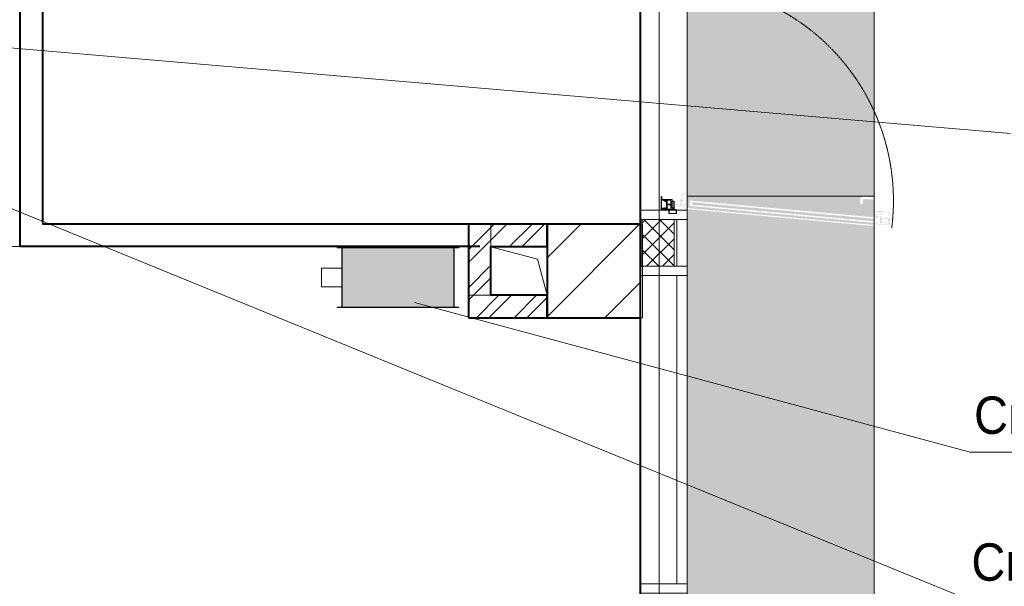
# Model space of a CAD drawing. Header units: millimetres. Extents: x 105028 to 874735, y -568483 to 191941.
# Tile 50 of 135: x 224952 to 230221, y 173222 to 176254. Entities that reach past the tile are written whole.
import ezdxf

# ---------------------------------------------------------------- set-up
doc = ezdxf.new("R2010")
doc.units = ezdxf.units.MM
for name, pattern in [('-D1-02х01', [3, 2, -1]), ('ADSK_Штриховая_ш3 п1_5', [4.5, 3, -1.5]), ('Штрих_3_1_5_', [4.5, 3, -1.5])]:
    doc.linetypes.add(name, pattern=pattern)
doc.layers.add('_Разделитель помещений_', color=4, linetype='ADSK_Штриховая_ш3 п1_5', lineweight=40, true_color=0x00ffff)
for name, color, linetype, lineweight in [('Арматура воздуховодов', 7, 'Continuous', 18), ('Импосты витража', 7, 'Continuous', 18), ('Марки арматуры воздуховодов', 7, 'Continuous', 20), ('Несущие колонны', 7, 'Continuous', 18), ('Панели витража', 252, 'Continuous', 5), ('Перекрытия', 7, 'Continuous', 18), ('Стены', 7, 'Continuous', 18), ('Стены разрез', 7, 'Continuous', 40), ('Стены штриховка', 7, 'Continuous', 40), ('Штриховка поверхностей', 7, 'Continuous', 18)]:
    doc.layers.add(name, color=color, linetype=linetype, lineweight=lineweight)
doc.styles.add('Arial', font='arial.ttf', dxfattribs={"width": 0.9, "height": 700})
pattern_1 = [(45, (0, 0), (-101.0278814, 101.0278814), []), (45, (67.35, 0), (-101.0278814, 101.0278814), [])]

# ---------------------------------------------------------------- blocks, each defined once
blk = doc.blocks.new('135_SLK_K2_AR_rvt-1-К2_L01_-1_000__Задание СС')
at = {"layer": 'Стены разрез', "lineweight": 9}
h = blk.add_hatch(dxfattribs=at)
h.set_pattern_fill('FP_1', color=256, style=0, pattern_type=2)
h.set_pattern_definition(pattern_1)
h.paths.add_polyline_path([(-12369514.2, 10004980.7), (-12369514.2, 10005360.7), (-12369634.2, 10005360.7), (-12369634.2, 10004980.7), (-12369565.7, 10004980.7)])
h = blk.add_hatch(dxfattribs=at)
h.set_pattern_fill('FP_1', color=256, style=0, pattern_type=2)
h.set_pattern_definition(pattern_1)
h.paths.add_polyline_path([(-12369514.2, 10005240.7), (-12369214.2, 10005240.7), (-12369214.2, 10005360.7), (-12369514.2, 10005360.7), (-12369514.2, 10005269)])
h = blk.add_hatch(dxfattribs=at)
h.set_pattern_fill('FP_1', color=256, style=0, pattern_type=2)
h.set_pattern_definition(pattern_1)
h.paths.add_polyline_path([(-12369565.7, 10004860.7), (-12369214.2, 10004860.7), (-12369214.2, 10004980.7), (-12369634.2, 10004980.7), (-12369634.2, 10004860.7)])
at = {"layer": 'Штриховка поверхностей', "true_color": 0xd2f9fe}
h = blk.add_hatch(color=7, dxfattribs=at)
h.paths.add_polyline_path([(-12367491.1, 10005510.7), (-12367464.2, 10005510.7), (-12367464.2, 10008110.7), (-12368419.2, 10008110.7), (-12368418.4, 10008101.6), (-12368464.2, 10008097.4), (-12368464.2, 10005524.1), (-12368418.5, 10005518.9), (-12368418.4, 10005510.7), (-12368182.7, 10005510.7)])
h.paths.add_polyline_path([(-12368445.5, 10005510.7), (-12368445.3, 10005511), (-12368441.2, 10005514.5), (-12368442.9, 10005516.5), (-12368442.9, 10005520), (-12368445.5, 10005519.9), (-12368446.3, 10005510.7)])
h.paths.add_polyline_path([(-12368443.5, 10005510.7), (-12368420.7, 10005510.7), (-12368420.1, 10005517.9), (-12368431.8, 10005517.9), (-12368432, 10005515.8), (-12368437.4, 10005515.8), (-12368442, 10005512)])
h.paths.add_polyline_path([(-12368450, 10005510.7), (-12368448.2, 10005510.7), (-12368447.5, 10005518.4), (-12368449.3, 10005520.5), (-12368464.2, 10005520.8), (-12368464.2, 10005510.7)])
h.paths.add_polyline_path([(-12368464.2, 10008099.6), (-12368448.8, 10008101.6), (-12368447.5, 10008103.1), (-12368449.3, 10008110.7), (-12368464.2, 10008110.7), (-12368464.2, 10008100.7)])
h.paths.add_polyline_path([(-12368445.5, 10008101.3), (-12368442.7, 10008102.5), (-12368442.6, 10008105.4), (-12368441.2, 10008107), (-12368446.3, 10008110.7), (-12368445.5, 10008101.6)])
h.paths.add_polyline_path([(-12368431.7, 10008102.5), (-12368420.1, 10008103.6), (-12368420.7, 10008110.7), (-12368442.6, 10008110), (-12368436.8, 10008105.2), (-12368432, 10008105.2), (-12368431.8, 10008103.6)])
h = blk.add_hatch(color=7, dxfattribs=at)
h.paths.add_polyline_path([(-12367491.1, 10000785.7), (-12367464.2, 10000785.7), (-12367464.2, 10005278), (-12367467.3, 10005282.7), (-12367467.3, 10005289.7), (-12367464.2, 10005297.1), (-12367464.2, 10005350.8), (-12368464.2, 10005441.8), (-12368464.2, 10000785.7), (-12368386.3, 10000786.8), (-12368174, 10000807.2), (-12368210.9, 10000860.2), (-12368212.7, 10000867.6), (-12368210.9, 10000873.1), (-12368208.8, 10000876.2), (-12368202.7, 10000878.6), (-12368195, 10000877.7), (-12368187.3, 10000873.7), (-12368181.1, 10000867.4), (-12368144.5, 10000814.2), (-12368142.9, 10000798.4), (-12368139.1, 10000798.8), (-12368139.1, 10000809.3), (-12368138.6, 10000809.4), (-12368136.9, 10000790.9), (-12368133.7, 10000788.7), (-12368126.1, 10000789.4), (-12368126.1, 10000787.4), (-12368129.5, 10000786.7), (-12368128.9, 10000785.7), (-12367836.9, 10000785.7)])
h.paths.add_polyline_path([(-12368175.6, 10000785.7), (-12368175, 10000785.7), (-12368175.6, 10000791.9), (-12368206.2, 10000789.6), (-12368206.2, 10000785.7), (-12368192.5, 10000786.9), (-12368177.3, 10000788.3), (-12368177, 10000785.7)])
h.paths.add_polyline_path([(-12368173.2, 10000785.7), (-12368162.9, 10000786.1), (-12368138.5, 10000788.7), (-12368139.1, 10000793.5), (-12368141.1, 10000795.1), (-12368173.7, 10000791)])
h.paths.add_polyline_path([(-12368207.2, 10000785.7), (-12368207.6, 10000791), (-12368172.8, 10000794.2), (-12368173.9, 10000800.1), (-12368331.8, 10000785.7), (-12368207.6, 10000785.7)])
h.paths.add_polyline_path([(-12368421.3, 10005455.4), (-12368421.8, 10005450), (-12368436, 10005453.3), (-12368422.3, 10005453), (-12368421.5, 10005454.8)])
h.paths.add_polyline_path([(-12367464.2, 10005356.8), (-12367464.2, 10005368.3), (-12368451.1, 10005458.8), (-12368451.1, 10005461.7), (-12368452.8, 10005461.6), (-12368453.4, 10005454.8), (-12368436, 10005452.1), (-12368438.7, 10005451.5), (-12368464.2, 10005453.8), (-12368464.2, 10005447.8), (-12367491.1, 10005359.2)])
h.paths.add_polyline_path([(-12367464.2, 10005376.4), (-12367464.2, 10005389.9), (-12368436.7, 10005478.4), (-12368438, 10005465), (-12367491.1, 10005378.8)])
h.paths.add_polyline_path([(-12367464.2, 10005398), (-12367464.2, 10005492.3), (-12367518.3, 10005496.3), (-12367521.1, 10005494), (-12367522.4, 10005490.6), (-12367524.5, 10005467.7), (-12367539.4, 10005469.1), (-12367536.7, 10005498.9), (-12367523.6, 10005509.8), (-12367464.2, 10005504.4), (-12367464.2, 10005510.7), (-12368419.2, 10005510.7), (-12368421.6, 10005485.1), (-12367491.1, 10005400.4)])
h.paths.add_polyline_path([(-12368455.2, 10005455), (-12368455.2, 10005462), (-12368464.2, 10005462), (-12368464.2, 10005455.8)])
h.paths.add_polyline_path([(-12368460.7, 10005464.5), (-12368452.8, 10005469.5), (-12368452.4, 10005469.7), (-12368452.4, 10005472.8), (-12368456.6, 10005477), (-12368456.6, 10005483.9), (-12368459, 10005487), (-12368464.2, 10005487), (-12368464.2, 10005464.9)])
h.paths.add_polyline_path([(-12368428.9, 10005491.9), (-12368430.8, 10005494.8), (-12368422, 10005496.8), (-12368421.6, 10005510.7), (-12368446.3, 10005510.7), (-12368448.7, 10005496.3), (-12368447.5, 10005497.8), (-12368442, 10005496.6), (-12368434.7, 10005493.9), (-12368430.8, 10005493.4), (-12368429, 10005492)])
h.paths.add_polyline_path([(-12368434.7, 10005487.3), (-12368429, 10005492), (-12368439.9, 10005494.1), (-12368446.9, 10005496.3), (-12368447.7, 10005496), (-12368447.1, 10005490.4), (-12368446.4, 10005490.1), (-12368442, 10005488), (-12368435.9, 10005487.5)])
h.paths.add_polyline_path([(-12368452.2, 10005488.2), (-12368450, 10005490.7), (-12368448.5, 10005510.7), (-12368464.2, 10005510.7), (-12368464.2, 10005489.3), (-12368454.6, 10005488.4)])
h.paths.add_polyline_path([(-12368442.5, 10005500.3), (-12368443.7, 10005504.1), (-12368443.3, 10005508.5), (-12368441.8, 10005508.4), (-12368442.2, 10005504.1)])
at = {"lineweight": 18}
for p, q in [((-12369514.2, 10005240.4), (-12369265.9, 10005173.1)), ((-12369265.9, 10005173.1), (-12369214.2, 10004980.7))]:
    blk.add_line(p, q, dxfattribs=at)
at = {"layer": '_Разделитель помещений_', "linetype": 'Штрих_3_1_5_'}
for p, q in [((-12368714.2, 9984210.7), (-12368714.2, 10009760.7)), ((-12371914.2, 10006750.7), (-12371914.2, 10005370.7)), ((-12372034.2, 10005240.7), (-12372034.2, 10006560.7)), ((-12369574.2, 10005360.7), (-12371914.2, 10005360.7)), ((-12369574.2, 10005240.7), (-12372034.2, 10005240.7))]:
    blk.add_line(p, q, dxfattribs=at)
at = {"layer": 'Перекрытия'}
for p, q in [((-12368464.2, 10005510.7), (-12368464.2, 10008110.7)), ((-12368464.2, 10008110.7), (-12368464.2, 10005510.7)), ((-12367464.2, 10008110.7), (-12367464.2, 10005510.7)), ((-12367464.2, 10005510.7), (-12367464.2, 10008110.7)), ((-12371914.2, 10005360.7), (-12371914.2, 10006750.7)), ((-12371914.2, 10006750.7), (-12371914.2, 10005360.7)), ((-12368714.2, 10006750.7), (-12368714.2, 10005360.7)), ((-12368714.2, 10005360.7), (-12368714.2, 10006750.7)), ((-12372034.2, 10006560.7), (-12372034.2, 10005240.7)), ((-12372034.2, 10005240.7), (-12372034.2, 10006560.7)), ((-12367464.2, 10005510.7), (-12368464.2, 10005510.7)), ((-12368464.2, 10005510.7), (-12367464.2, 10005510.7)), ((-12368464.2, 10005510.7), (-12367464.2, 10005510.7)), ((-12368464.2, 10000785.7), (-12368464.2, 10005510.7)), ((-12368464.2, 10005510.7), (-12368464.2, 10000785.7)), ((-12367464.2, 10005510.7), (-12368464.2, 10005510.7)), ((-12367464.2, 10005510.7), (-12367464.2, 10000785.7)), ((-12367464.2, 10000785.7), (-12367464.2, 10005510.7)), ((-12368714.2, 10005360.7), (-12371914.2, 10005360.7)), ((-12371914.2, 10005360.7), (-12368714.2, 10005360.7)), ((-12373134.2, 10005240.7), (-12369634.2, 10005240.7)), ((-12369634.2, 10005240.7), (-12373134.2, 10005240.7)), ((-12372034.2, 10005240.7), (-12369634.2, 10005240.7)), ((-12369634.2, 10005240.7), (-12372034.2, 10005240.7)), ((-12369634.2, 10005240.7), (-12369634.2, 10004860.7)), ((-12369634.2, 10004860.7), (-12369634.2, 10005240.7)), ((-12369634.2, 10005240.7), (-12369634.2, 10004860.7)), ((-12369634.2, 10004860.7), (-12369634.2, 10005240.7)), ((-12369634.2, 10004860.7), (-12368714.2, 10004860.7)), ((-12368714.2, 10004860.7), (-12369634.2, 10004860.7)), ((-12369634.2, 10004860.7), (-12368714.2, 10004860.7)), ((-12368714.2, 10004860.7), (-12369634.2, 10004860.7)), ((-12368714.2, 10004860.7), (-12368714.2, 10001960.7)), ((-12368714.2, 10001960.7), (-12368714.2, 10004860.7)), ((-12368714.2, 10004860.7), (-12368714.2, 9984210.7)), ((-12368714.2, 9984210.7), (-12368714.2, 10004860.7))]:
    blk.add_line(p, q, dxfattribs=at)
at = {"layer": 'Стены'}
for p, q in [((-12372034.2, 10006560.7), (-12372034.2, 10005360.7)), ((-12372034.2, 10005360.7), (-12372034.2, 10006560.7)), ((-12371914.2, 10006560.7), (-12371914.2, 10005360.7)), ((-12371914.2, 10005360.7), (-12371914.2, 10006560.7)), ((-12372034.2, 10005240.7), (-12372034.2, 10005360.7)), ((-12372034.2, 10005360.7), (-12372034.2, 10005240.7)), ((-12369634.2, 10005360.7), (-12371914.2, 10005360.7)), ((-12371914.2, 10005360.7), (-12369634.2, 10005360.7)), ((-12369634.2, 10005360.7), (-12369514.2, 10005360.7)), ((-12369634.2, 10005360.7), (-12369634.2, 10004980.7)), ((-12369634.2, 10005360.7), (-12369634.2, 10005240.7)), ((-12369634.2, 10005360.7), (-12369634.2, 10005240.7)), ((-12369514.2, 10004980.7), (-12369514.2, 10005360.7)), ((-12369214.2, 10005360.7), (-12369514.2, 10005360.7)), ((-12369214.2, 10005360.7), (-12369214.2, 10005240.7)), ((-12369634.2, 10005240.7), (-12372034.2, 10005240.7)), ((-12372034.2, 10005240.7), (-12369634.2, 10005240.7)), ((-12369514.2, 10005240.7), (-12369214.2, 10005240.7)), ((-12369634.2, 10004860.7), (-12369634.2, 10004980.7)), ((-12369514.2, 10004980.7), (-12369634.2, 10004980.7)), ((-12369214.2, 10004980.7), (-12369514.2, 10004980.7)), ((-12369214.2, 10004980.7), (-12369214.2, 10004860.7)), ((-12369634.2, 10004860.7), (-12369214.2, 10004860.7))]:
    blk.add_line(p, q, dxfattribs=at)
at = {"layer": 'Стены разрез'}
for p, q in [((-12369514.2, 10005360.7), (-12369634.2, 10005360.7)), ((-12369634.2, 10005360.7), (-12369634.2, 10004980.7)), ((-12369214.2, 10005360.7), (-12369514.2, 10005360.7)), ((-12369214.2, 10005240.7), (-12369214.2, 10005360.7)), ((-12369514.2, 10004980.7), (-12369514.2, 10005240.7)), ((-12369514.2, 10005240.7), (-12369214.2, 10005240.7)), ((-12369634.2, 10004980.7), (-12369634.2, 10004860.7)), ((-12369214.2, 10004980.7), (-12369514.2, 10004980.7)), ((-12369214.2, 10004860.7), (-12369214.2, 10004980.7)), ((-12369634.2, 10004860.7), (-12369214.2, 10004860.7))]:
    blk.add_line(p, q, dxfattribs=at)
blk = doc.blocks.new('Бетон-Прямоугольная-Колонна - CLM_1 этаж_В50 F100 W4-500х500-V11-К2_L01_-1_000__Задание СС')
at = {"layer": 'Несущие колонны', "lineweight": 9}
h = blk.add_hatch(dxfattribs=at)
h.set_pattern_fill('FP_16', color=256, style=0, pattern_type=2)
h.set_pattern_definition([(45, (12368964.2, -10005110.75), (-314.308964, 314.308964), []), (45, (12369278.5, -10005110.75), (-314.308964, 314.308964), [555.625, -111.125, 3.353, -107.772])])
h.paths.add_polyline_path([(250, -250), (250, 250), (-250, 250), (-250, -250)])
at = {"layer": 'Несущие колонны', "lineweight": 40}
for p, q in [((250, 250), (-250, 250)), ((-250, 250), (-250, -250)), ((250, -250), (250, 250)), ((-250, -250), (250, -250))]:
    blk.add_line(p, q, dxfattribs=at)
at = {"layer": 'Несущие колонны'}
for p, q in [((-250, -250), (-250, 250)), ((-250, 250), (250, 250)), ((250, 250), (250, -250)), ((250, -250), (-250, -250))]:
    blk.add_line(p, q, dxfattribs=at)
blk = doc.blocks.new('135_SLK_K1-2-3_KR_rvt-1-К2_L01_-1_000__Задание СС')
at = {"layer": 'Перекрытия'}
for p, q in [((-12368714.2, 10009860.7), (-12368714.2, 10001460.7)), ((-12368714.2, 9984210.7), (-12368714.2, 10009860.7))]:
    blk.add_line(p, q, dxfattribs=at)
at = {"layer": 'Несущие колонны', "lineweight": 18}
blk.add_blockref('Бетон-Прямоугольная-Колонна - CLM_1 этаж_В50 F100 W4-500х500-V11-К2_L01_-1_000__Задание СС', (-12368964.2, 10005110.7), dxfattribs=at)
blk = doc.blocks.new('Rectangular Mullion - R_InvisibleFrame_50Wx250H-5990618-К2_L01_-1_000__Задание СС')
at = {"layer": 'Импосты витража', "lineweight": 5}
for p, q in [((25, 250), (-25, 250)), ((-25, 250), (-25, 0)), ((25, 0), (25, 250)), ((-25, 0), (25, 0))]:
    blk.add_line(p, q, dxfattribs=at)
blk = doc.blocks.new('A_PAN_DOR_Структурные - EXT_1_Single_Витраж_без СКУД-6031067-К2_L01_-1_000__Задание СС')
at = {"layer": 'Панели витража', "lineweight": 5, "true_color": 0xebebeb}
h = blk.add_hatch(color=7, dxfattribs=at)
h.paths.add_polyline_path([(658.1, 1016.1), (658.8, 1024.2), (656.8, 1031.4), (657.1, 1035.3), (655.7, 1035.5), (655.3, 1031.6), (657.4, 1024.3), (656.9, 1018.4)])
h.paths.add_polyline_path([(665.9, 1034.5), (662.7, 1033.7), (664.4, 1029.9), (663.6, 1021), (658.1, 1016.1), (655.6, 1018.5), (652.2, 1010.2), (631, 1012.1), (632, 1023.8), (635.1, 1023.5), (635.6, 1028.3), (642.9, 1034.4), (642.2, 1035.7), (638.1, 1032.3), (636.4, 1034.3), (633, 1034.6), (633.3, 1037.5), (649.1, 1036.1), (657.1, 1035.3), (662.8, 1034.8)])
h.paths.add_polyline_path([(703.6, 1084.3), (694.6, 1085.1), (694.4, 1082.1), (645.4, 1086.6), (644.3, 1089.7), (643.6, 1081.7), (641.4, 1079.9), (635, 1080.5), (628.6, 1010.8), (663.5, 1007.6), (665.9, 1034.5), (691.8, 1032.2), (692, 1034.2), (699, 1033.5), (699.1, 1035.3), (692.2, 1036), (696.5, 1083.2), (703.4, 1082.5)])
h.paths.add_polyline_path([(707, 1099.1), (702, 1099.5), (705.3, 1097.9), (703.6, 1084.3)])
h.paths.add_polyline_path([(698.1, 1001.5), (699, 1033.5), (696.7, 1002.9), (692.6, 1002)])
h.paths.add_polyline_path([(707, 1099.1), (703.4, 1082.5), (699.1, 1035.3), (698.1, 1001.5), (703.4, 1059.5)])
h.paths.add_polyline_path([(693.5, 1072.2), (690.8, 1042.4), (687, 1039.2), (684.2, 1035.2), (681.3, 1035.5), (677.7, 1040.6), (671.3, 1041.2), (668.4, 1044.8), (671, 1073.9), (674.6, 1076.9), (681, 1076.3), (685.4, 1080.8), (688.3, 1080.5), (690.4, 1076)])
h.paths.add_polyline_path([(669.8, 1080.6), (666, 1038.3), (663.8, 1036.5), (635.4, 1039.1), (633.6, 1041.3), (636.8, 1076.5), (639, 1078.4), (645.1, 1077.8), (645.5, 1082.8), (649.1, 1084.5), (668, 1082.7)])
h.paths.add_polyline_path([(652.3, 1031), (648.8, 1032.8), (644.4, 1033.2), (644.2, 1031.7), (649.1, 1031.3)])
h = blk.add_hatch(color=7, dxfattribs=at)
h.paths.add_polyline_path([(564.4, 16.5), (565.6, 22.2), (568.1, 27.2), (568.8, 35.3), (567.2, 33.3), (566.7, 27.4), (563.3, 20.5), (562.9, 16.7)])
h.paths.add_polyline_path([(570.8, 14.2), (572.6, 12), (568.7, -30.2), (566.6, -32.1), (546.2, -30.2), (544.4, -28), (544.9, -23.1), (538.8, -22.5), (537, -20.3), (540.2, 14.9), (542.4, 16.7)])
h.paths.add_polyline_path([(573.2, 15.7), (564.4, 16.5), (570.8, 14.2), (556.4, 17.3), (540.6, 18.7), (540.8, 21.6), (545.4, 22.2), (546.9, 22.2), (549.7, 18.9), (550.6, 20), (544.5, 27.4), (544.9, 32.2), (541.8, 32.5), (542.9, 44.1), (564.1, 42.2), (563.9, 40.2), (566, 33.4), (570.1, 35.2), (573.4, 29.5), (572.6, 20.6), (570.2, 17.2)])
h.paths.add_polyline_path([(601.3, -40), (600.5, -53.7), (596.9, -54.7), (601.9, -55.2)])
h.paths.add_polyline_path([(605.9, 10.8), (598.9, 11.4), (599.1, 13.4), (573.2, 15.7), (575.7, 42.6), (540.8, 45.8), (534.5, -23.9), (540.9, -24.5), (542.7, -26.7), (542, -34.6), (543.6, -31.8), (592.6, -36.2), (592.3, -39.2), (601.3, -40), (601.4, -38.2), (594.5, -37.6), (598.8, 9.6), (605.7, 9)])
h.paths.add_polyline_path([(610.8, 42.4), (605.3, 42.9), (609.2, 41.3), (607.7, 22.2)])
h.paths.add_polyline_path([(610.8, 42.4), (605.7, 9), (601.4, -38.2), (601.9, -55.2), (609, 22.2)])
h.paths.add_polyline_path([(596.2, 3.5), (593.5, -26.3), (589.8, -29.5), (586.9, -33.5), (584, -33.2), (580.5, -28.1), (574.1, -27.5), (571.1, -23.9), (573.8, 5.2), (577.3, 8.2), (583.7, 7.6), (588.1, 12.1), (591, 11.8), (593.1, 7.3)])
h.paths.add_polyline_path([(560.4, 21.7), (552.3, 22.2), (552.2, 20.9), (556.7, 20.5)])
at = {"layer": 'Панели витража', "lineweight": 5}
for p, q in [((-642, -58), (-642, -98)), ((-624.5, -58), (-642, -58)), ((-642, -58), (-624.5, -58)), ((-642, -98), (-642, -58)), ((-642, -59.5), (-624.5, -59.5)), ((-642, -96.5), (-620.5, -96.5)), ((-642, -98), (-627, -98)), ((-627, -98), (-642, -98)), ((-623.8, -97.8), (-627, -96.5)), ((-624.5, -59.5), (-623, -61)), ((-624, -101), (-624, -129.5)), ((-624, -129.5), (-624, -101)), ((-623.8, -97.8), (-622.5, -101)), ((-623, -61), (-623, -96.5)), ((-623, -87.4), (-620.5, -87.4)), ((-622.5, -116.5), (-622.5, -101)), ((-621.5, -70), (-621.5, -61)), ((-621.5, -61), (-621.5, -70)), ((-621.5, -70), (-621.5, -87.4)), ((-577, -70), (-621.5, -70)), ((-621.5, -70), (-577, -70)), ((-619.2, -74.3), (-621.5, -74.3)), ((-620.5, -80.5), (-620.5, -96.5)), ((-620.5, -80.5), (-613.8, -80.5)), ((-620.5, -96.5), (-620.5, -106.7)), ((-619.2, -71.9), (-619.2, -74.3)), ((-613.8, -71.9), (-619.2, -71.9)), ((-618.7, -89.5), (-614, -87)), ((-618.7, -106.7), (-618.7, -89.5)), ((-614, -87), (-610.5, -82.5)), ((-614, -87), (-596.6, -87)), ((-613.8, -80.5), (-613.8, -71.9)), ((-578.4, -72), (-612, -72)), ((-612, -72), (-612, -80.8)), ((-612, -80.8), (-578.4, -80.8)), ((-610.5, -82.5), (-579.7, -82.5)), ((-596.6, -106.7), (-596.6, -87)), ((-593, -87), (-576.7, -87)), ((-593, -106.6), (-593, -87)), ((-579.7, -82.5), (-576.7, -87)), ((-578.4, -80.8), (-578.4, -72)), ((-577, -81), (-577, -70)), ((-577, -70), (-577, -81)), ((-567, -81), (-577, -81)), ((-577, -81), (-567, -81)), ((-576.7, -87), (-571.6, -89.4)), ((-571.6, -89.4), (-571.6, -106.6)), ((-569.7, -82.5), (-567, -82.5)), ((-569.7, -130.2), (-569.7, -82.5)), ((-567, -135), (-567, -81)), ((-567, -81), (-567, -135)), ((567, -135), (567, -81)), ((567, -81), (577, -81)), ((577, -81), (567, -81)), ((567, -81), (567, -135)), ((569.7, -82.5), (567, -82.5)), ((569.7, -130.2), (569.7, -82.5)), ((576.7, -87), (571.6, -89.4)), ((571.6, -89.4), (571.6, -106.6)), ((579.7, -82.5), (576.7, -87)), ((593, -87), (576.7, -87)), ((577, -81), (577, -70)), ((577, -70), (621.5, -70)), ((621.5, -70), (577, -70)), ((577, -70), (577, -81)), ((578.4, -80.8), (578.4, -72)), ((578.4, -72), (612, -72)), ((612, -80.8), (578.4, -80.8)), ((610.5, -82.5), (579.7, -82.5)), ((593, -106.6), (593, -87)), ((614, -87), (596.6, -87)), ((596.6, -106.7), (596.6, -87)), ((614, -87), (610.5, -82.5)), ((612, -72), (612, -80.8)), ((613.8, -71.9), (619.2, -71.9)), ((613.8, -80.5), (613.8, -71.9)), ((620.5, -80.5), (613.8, -80.5)), ((618.7, -89.5), (614, -87)), ((618.7, -106.7), (618.7, -89.5)), ((619.2, -71.9), (619.2, -74.3)), ((619.2, -74.3), (621.5, -74.3)), ((620.5, -80.5), (620.5, -96.5)), ((623, -87.4), (620.5, -87.4)), ((620.5, -96.5), (620.5, -106.7)), ((642, -96.5), (620.5, -96.5)), ((621.5, -70), (621.5, -61)), ((621.5, -61), (621.5, -70)), ((621.5, -70), (621.5, -87.4)), ((623.8, -97.8), (622.5, -101)), ((622.5, -116.5), (622.5, -101)), ((624.5, -59.5), (623, -61)), ((623, -61), (623, -96.5)), ((623.8, -97.8), (627, -96.5)), ((624, -101), (624, -129.5)), ((624, -129.5), (624, -101)), ((624.5, -58), (642, -58)), ((642, -58), (624.5, -58)), ((642, -59.5), (624.5, -59.5)), ((642, -98), (627, -98)), ((627, -98), (642, -98)), ((642, -58), (642, -98)), ((642, -98), (642, -58)), ((-624, -129.5), (-621.5, -129.5)), ((-621.5, -129.5), (-624, -129.5)), ((-613.6, -116.5), (-622.5, -116.5)), ((-621.5, -125.5), (-621.5, -116.5)), ((-621.5, -125.5), (-616, -125.5)), ((-621.5, -129.5), (-621.5, -125.5)), ((-621.5, -125.5), (-621.5, -129.5)), ((-616, -125.5), (-621.5, -125.5)), ((-621, -135.5), (-621, -140)), ((-616, -135.5), (-621, -135.5)), ((-621, -135.5), (-616, -135.5)), ((-621, -140), (-621, -135.5)), ((-621, -140), (-551, -140)), ((-551, -140), (-621, -140)), ((-606.6, -106.7), (-620.5, -106.7)), ((-616, -119.3), (-619, -119.3)), ((-619, -125.5), (-619, -119.3)), ((-619, -135.5), (-619, -138)), ((-619, -138), (-616, -138)), ((-618.6, -109.4), (-616.8, -107.5)), ((-618.6, -110.9), (-618.6, -109.4)), ((-616.7, -111.8), (-618.6, -110.9)), ((-616.8, -107.5), (-606.6, -107.5)), ((-615.5, -113.8), (-616.7, -111.8)), ((-616, -125.5), (-616, -119.3)), ((-616, -125.5), (-616, -135.5)), ((-616, -135.5), (-616, -125.5)), ((-616, -135.5), (-616, -138)), ((-613.6, -113.8), (-615.5, -113.8)), ((-614, -119.2), (-611.7, -119.2)), ((-614, -138), (-614, -119.2)), ((-568.5, -138), (-614, -138)), ((-611.1, -108.1), (-613.6, -110.6)), ((-613.6, -110.6), (-613.6, -113.8)), ((-613.6, -113.8), (-613.6, -116.5)), ((-610.1, -110), (-611.7, -111.6)), ((-611.7, -119.2), (-611.7, -111.6)), ((-606.6, -108.1), (-611.1, -108.1)), ((-610.1, -110), (-580.2, -110)), ((-606.6, -106.7), (-596.6, -106.7)), ((-606.6, -108.1), (-606.6, -106.7)), ((-579.1, -108.1), (-606.6, -108.1)), ((-571.6, -106.6), (-593, -106.6)), ((-580.2, -110), (-578.5, -111.6)), ((-579.1, -106.6), (-579.1, -108.1)), ((-573.5, -107.5), (-579.1, -107.5)), ((-579.1, -108.1), (-576.6, -110.6)), ((-578.5, -111.6), (-578.5, -119.5)), ((-572.2, -119.5), (-578.5, -119.5)), ((-576.6, -110.6), (-576.6, -113.8)), ((-576.6, -113.8), (-574.7, -113.8)), ((-574.7, -113.8), (-573.6, -111.8)), ((-573.6, -111.8), (-571.6, -110.9)), ((-571.6, -109.4), (-573.5, -107.5)), ((-572.2, -119.5), (-572.2, -126)), ((-572.2, -126), (-571.4, -126.8)), ((-571.6, -110.9), (-571.6, -109.4)), ((-571.4, -126.8), (-571.4, -130.7)), ((-571.4, -130.7), (-570.2, -131.9)), ((-570.2, -131.9), (-568.5, -131.9)), ((-569.7, -130.2), (-567, -130.2)), ((-568.5, -131.9), (-568.5, -138)), ((-567, -135), (-567, -138)), ((-551, -135), (-567, -135)), ((-567, -135), (-551, -135)), ((-567, -138), (-557, -138)), ((-557, -138), (-557, -135)), ((-551, -140), (-551, -135)), ((-551, -135), (-551, -140)), ((551, -140), (551, -135)), ((551, -135), (567, -135)), ((567, -135), (551, -135)), ((551, -135), (551, -140)), ((621, -140), (551, -140)), ((551, -140), (621, -140)), ((557, -138), (557, -135)), ((567, -138), (557, -138)), ((569.7, -130.2), (567, -130.2)), ((567, -135), (567, -138)), ((568.5, -131.9), (568.5, -138)), ((570.2, -131.9), (568.5, -131.9)), ((568.5, -138), (614, -138)), ((571.4, -130.7), (570.2, -131.9)), ((572.2, -126), (571.4, -126.8)), ((571.4, -126.8), (571.4, -130.7)), ((571.6, -106.6), (593, -106.6)), ((571.6, -109.4), (573.5, -107.5)), ((571.6, -110.9), (571.6, -109.4)), ((573.6, -111.8), (571.6, -110.9)), ((572.2, -119.5), (572.2, -126)), ((572.2, -119.5), (578.5, -119.5)), ((573.5, -107.5), (579.1, -107.5)), ((574.7, -113.8), (573.6, -111.8)), ((576.6, -113.8), (574.7, -113.8)), ((579.1, -108.1), (576.6, -110.6)), ((576.6, -110.6), (576.6, -113.8)), ((580.2, -110), (578.5, -111.6)), ((578.5, -111.6), (578.5, -119.5)), ((579.1, -106.6), (579.1, -108.1)), ((579.1, -108.1), (606.6, -108.1)), ((610.1, -110), (580.2, -110)), ((606.6, -106.7), (596.6, -106.7)), ((606.6, -106.7), (620.5, -106.7)), ((606.6, -108.1), (606.6, -106.7)), ((616.8, -107.5), (606.6, -107.5)), ((606.6, -108.1), (611.1, -108.1)), ((610.1, -110), (611.7, -111.6)), ((611.1, -108.1), (613.6, -110.6)), ((611.7, -119.2), (611.7, -111.6)), ((614, -119.2), (611.7, -119.2)), ((613.6, -110.6), (613.6, -113.8)), ((613.6, -113.8), (613.6, -116.5)), ((613.6, -113.8), (615.5, -113.8)), ((613.6, -116.5), (622.5, -116.5)), ((614, -138), (614, -119.2)), ((615.5, -113.8), (616.7, -111.8)), ((616, -119.3), (619, -119.3)), ((616, -125.5), (616, -119.3)), ((621.5, -125.5), (616, -125.5)), ((616, -125.5), (616, -135.5)), ((616, -135.5), (616, -125.5)), ((616, -125.5), (621.5, -125.5)), ((616, -135.5), (616, -138)), ((616, -135.5), (621, -135.5)), ((621, -135.5), (616, -135.5)), ((619, -138), (616, -138)), ((616.7, -111.8), (618.6, -110.9)), ((618.6, -109.4), (616.8, -107.5)), ((618.6, -110.9), (618.6, -109.4)), ((619, -125.5), (619, -119.3)), ((619, -135.5), (619, -138)), ((621, -135.5), (621, -140)), ((621, -140), (621, -135.5)), ((621.5, -125.5), (621.5, -116.5)), ((621.5, -129.5), (621.5, -125.5)), ((621.5, -125.5), (621.5, -129.5)), ((624, -129.5), (621.5, -129.5)), ((621.5, -129.5), (624, -129.5))]:
    blk.add_line(p, q, dxfattribs=at)
at = {"layer": 'Панели витража', "linetype": '-D1-02х01', "lineweight": 5}
blk.add_arc((574, -58), 1161.8, 82.8498, 180, dxfattribs=at)
at = {"layer": 'Панели витража', "lineweight": 5}
for centre, start, end in [((-627, -101), 360, 90), ((-627, -101), 360, 90), ((-624.5, -61), 0, 90), ((-624.5, -61), 0, 90), ((624.5, -61), 90, 180), ((624.5, -61), 90, 180), ((627, -101), 90, 180), ((627, -101), 90, 180)]:
    blk.add_arc(centre, 3, start, end, dxfattribs=at)
blk = doc.blocks.new('Rectangular Mullion - R_InvisibleFrame_50Wx250H-5990619-К2_L01_-1_000__Задание СС')
at = {"layer": 'Импосты витража', "lineweight": 5}
for p, q in [((25, 250), (-25, 250)), ((-25, 250), (-25, 0)), ((25, 0), (25, 250)), ((-25, 0), (25, 0))]:
    blk.add_line(p, q, dxfattribs=at)
blk = doc.blocks.new('Rectangular Mullion - R_StandardFrame_50Wx250H-5773302-К2_L01_-1_000__Задание СС')
at = {"layer": 'Импосты витража', "lineweight": 5}
for p, q in [((-12368714.2, 10005410.7), (-12368714.2, 10006710.7)), ((-12368714.2, 10005410.7), (-12368714.2, 10006710.7)), ((-12368464.2, 10006710.7), (-12368464.2, 10005410.7)), ((-12368464.2, 10005410.7), (-12368464.2, 10006710.7))]:
    blk.add_line(p, q, dxfattribs=at)
blk = doc.blocks.new('Rectangular Mullion - R_StandardFrame_50Wx250H-5335401-К2_L01_-1_000__Задание СС')
at = {"layer": 'Импосты витража', "lineweight": 5}
for p, q in [((-12386564.2, 9987410.7), (-12386564.2, 9989110.7)), ((-12386564.2, 9989110.7), (-12386564.2, 9987410.7)), ((-12386314.2, 9989110.7), (-12386314.2, 9987410.7)), ((-12386314.2, 9989110.7), (-12386314.2, 9987410.7))]:
    blk.add_line(p, q, dxfattribs=at)
blk = doc.blocks.new('Rectangular Mullion - R_StandardFrame_50Wx250H-5773303-К2_L01_-1_000__Задание СС')
at = {"layer": 'Импосты витража', "lineweight": 5}
for p, q in [((-12368714.2, 10005110.7), (-12368714.2, 10005410.7)), ((-12368714.2, 10005110.7), (-12368714.2, 10005410.7)), ((-12368464.2, 10005410.7), (-12368464.2, 10005110.7)), ((-12368464.2, 10005110.7), (-12368464.2, 10005410.7))]:
    blk.add_line(p, q, dxfattribs=at)
blk = doc.blocks.new('System Panel - A_PAN_Glass_Закаленное-6106174-К2_L01_-1_000__Задание СС')
at = {"layer": 'Панели витража', "lineweight": 5}
for p, q in [((825, 0), (-825, 0)), ((-825, 0), (-825, -55)), ((-825, -55), (-825, 0)), ((-825, 0), (-825, -55)), ((825, 0), (-825, 0)), ((825, -55), (825, 0)), ((825, 0), (825, -55)), ((825, 0), (825, -55)), ((-825, -55), (825, -55)), ((-825, -55), (825, -55))]:
    blk.add_line(p, q, dxfattribs=at)
blk = doc.blocks.new('Rectangular Mullion - R_InvisibleFrame_50Wx250H-5146752-К2_L01_-1_000__Задание СС')
at = {"layer": 'Импосты витража', "lineweight": 5}
for p, q in [((-12368464.2, 9996585.7), (-12368714.2, 9996585.7)), ((-12368714.2, 9996585.7), (-12368464.2, 9996585.7)), ((-12368714.2, 9996585.7), (-12368714.2, 9994935.7)), ((-12368714.2, 9996585.7), (-12368714.2, 9994935.7)), ((-12368464.2, 9994935.7), (-12368464.2, 9996585.7)), ((-12368464.2, 9996585.7), (-12368464.2, 9994935.7)), ((-12368464.2, 9994935.7), (-12368714.2, 9994935.7)), ((-12368714.2, 9994935.7), (-12368464.2, 9994935.7))]:
    blk.add_line(p, q, dxfattribs=at)
blk = doc.blocks.new('Rectangular Mullion - R_InvisibleFrame_50Wx250H-6031065-К2_L01_-1_000__Задание СС')
at = {"layer": 'Импосты витража', "lineweight": 5}
for p, q in [((-25, 0), (-25, 250)), ((-25, 250), (25, 250)), ((25, 250), (25, 0)), ((25, 0), (-25, 0))]:
    blk.add_line(p, q, dxfattribs=at)
blk = doc.blocks.new('Rectangular Mullion - R_InvisibleFrame_50Wx250H-6031066-К2_L01_-1_000__Задание СС')
at = {"layer": 'Импосты витража', "lineweight": 5}
for p, q in [((-25, 0), (-25, 250)), ((-25, 250), (25, 250)), ((25, 250), (25, 0)), ((25, 0), (-25, 0))]:
    blk.add_line(p, q, dxfattribs=at)
blk = doc.blocks.new('135_SLK_K2_AR_FCD_rvt-1-К2_L01_-1_000__Задание СС')
at = {"layer": 'Стены разрез', "lineweight": 18, "true_color": 0xe1dccd}
blk.add_hatch(color=254, dxfattribs=at).paths.add_polyline_path([(-12368704.2, 10005135.7), (-12368704.2, 10005385.7), (-12368714.2, 10005385.7), (-12368714.2, 10005135.7)])
at = {"layer": 'Стены разрез', "lineweight": 5}
h = blk.add_hatch(dxfattribs=at)
h.set_pattern_fill('FP_24', color=256, style=0, pattern_type=2)
h.set_pattern_definition([(45, (0, 0), (-42.42640687, 42.42640687), []), (135, (0, 0), (-42.42640687, -42.42640687), [])])
h.paths.add_polyline_path([(-12368534.2, 10005135.7), (-12368534.2, 10005385.7), (-12368704.2, 10005385.7), (-12368704.2, 10005135.7)])
at = {"layer": 'Стены', "lineweight": 5}
for p, q in [((-12368714.2, 10005385.7), (-12368714.2, 10005135.7)), ((-12368714.2, 10005385.7), (-12368464.2, 10005385.7)), ((-12368464.2, 10005135.7), (-12368464.2, 10005385.7)), ((-12368464.2, 10005135.7), (-12368714.2, 10005135.7)), ((-12368714.2, 10005085.7), (-12368714.2, 10003435.7)), ((-12368714.2, 10003435.7), (-12368714.2, 10005085.7)), ((-12368714.2, 10005085.7), (-12368464.2, 10005085.7)), ((-12368464.2, 10005085.7), (-12368714.2, 10005085.7)), ((-12368464.2, 10005085.7), (-12368464.2, 10003435.7)), ((-12368464.2, 10003435.7), (-12368464.2, 10005085.7)), ((-12368464.2, 10003435.7), (-12368714.2, 10003435.7)), ((-12368464.2, 10003435.7), (-12368714.2, 10003435.7))]:
    blk.add_line(p, q, dxfattribs=at)
at = {"layer": 'Стены разрез', "lineweight": 9}
for p, q in [((-12368714.2, 10005385.7), (-12368714.2, 10005135.7)), ((-12368464.2, 10005385.7), (-12368714.2, 10005385.7)), ((-12368464.2, 10005135.7), (-12368464.2, 10005385.7)), ((-12368714.2, 10005135.7), (-12368464.2, 10005135.7))]:
    blk.add_line(p, q, dxfattribs=at)
at = {"layer": 'Стены штриховка', "lineweight": 9}
for p, q in [((-12368704.2, 10005135.7), (-12368704.2, 10005385.7)), ((-12368534.2, 10005135.7), (-12368534.2, 10005385.7)), ((-12368519.2, 10005135.7), (-12368519.2, 10005385.7))]:
    blk.add_line(p, q, dxfattribs=at)
at = {"layer": 'Импосты витража', "lineweight": 5}
for name, p in [('Rectangular Mullion - R_StandardFrame_50Wx250H-5773302-К2_L01_-1_000__Задание СС', (0, 0)), ('Rectangular Mullion - R_StandardFrame_50Wx250H-5773303-К2_L01_-1_000__Задание СС', (0, 0)), ('Rectangular Mullion - R_InvisibleFrame_50Wx250H-5146752-К2_L01_-1_000__Задание СС', (0, 8500))]:
    blk.add_blockref(name, p, dxfattribs=at)
at = {"layer": 'Импосты витража', "lineweight": 5, "extrusion": (0, 0, -1), "rotation": 270.0000000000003}
for name, p in [('Rectangular Mullion - R_InvisibleFrame_50Wx250H-5990619-К2_L01_-1_000__Задание СС', (12368464.2, 10005410.7)), ('Rectangular Mullion - R_InvisibleFrame_50Wx250H-6031065-К2_L01_-1_000__Задание СС', (12368464.2, 10005410.7)), ('Rectangular Mullion - R_InvisibleFrame_50Wx250H-5990618-К2_L01_-1_000__Задание СС', (12368464.2, 10005110.7)), ('Rectangular Mullion - R_InvisibleFrame_50Wx250H-6031066-К2_L01_-1_000__Задание СС', (12368464.2, 10005110.7)), ('Rectangular Mullion - R_InvisibleFrame_50Wx250H-5990618-К2_L01_-1_000__Задание СС', (12368464.2, 10003410.7)), ('Rectangular Mullion - R_InvisibleFrame_50Wx250H-6031066-К2_L01_-1_000__Задание СС', (12368464.2, 10003410.7))]:
    blk.add_blockref(name, p, dxfattribs=at)
at = {"layer": 'Импосты витража', "lineweight": 5, "rotation": 180}
blk.add_blockref('Rectangular Mullion - R_StandardFrame_50Wx250H-5335401-К2_L01_-1_000__Задание СС', (-24755028.4, 19992521.5), dxfattribs=at)
at = {"layer": 'Панели витража', "lineweight": 5, "rotation": 269.9999999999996}
for name, p in [('A_PAN_DOR_Структурные - EXT_1_Single_Витраж_без СКУД-6031067-К2_L01_-1_000__Задание СС', (-12368464.2, 10006060.7)), ('System Panel - A_PAN_Glass_Закаленное-6106174-К2_L01_-1_000__Задание СС', (-12368464.2, 10004260.7))]:
    blk.add_blockref(name, p, dxfattribs=at)
blk = doc.blocks.new('135_SLK_GD_AR_rvt-1-К2_L01_-1_000__Задание СС')
at = {"layer": 'Перекрытия'}
for p, q in [((-12368714.2, 10001510.7), (-12368714.2, 10014810.7)), ((-12368714.2, 10014810.7), (-12368714.2, 10001510.7)), ((-12368614.1, 10001610.8), (-12368614.1, 10014810.7)), ((-12368614.1, 10001610.8), (-12368614.1, 10014810.7))]:
    blk.add_line(p, q, dxfattribs=at)
at = {"layer": 'Стены'}
for p, q in [((-12368714.1, 10001510.7), (-12368714.1, 10009735.7)), ((-12368714.1, 10009735.7), (-12368714.1, 10001510.7)), ((-12368614.1, 10001510.7), (-12368614.1, 10009735.7)), ((-12368614.1, 10009735.7), (-12368614.1, 10001510.7)), ((-12368714.1, 10004860.7), (-12368714.1, 10005360.7)), ((-12368714.1, 10005360.7), (-12368714.1, 10004860.7)), ((-12368714.1, 10005360.7), (-12368704.1, 10005360.7)), ((-12368714.1, 10005360.7), (-12368704.1, 10005360.7)), ((-12368704.1, 10004860.7), (-12368704.1, 10005360.7)), ((-12368704.1, 10005360.7), (-12368704.1, 10004860.7)), ((-12368704.1, 10004860.7), (-12368714.1, 10004860.7)), ((-12368714.1, 10004860.7), (-12368704.1, 10004860.7))]:
    blk.add_line(p, q, dxfattribs=at)
blk = doc.blocks.new('Клапан противопожарный прямоугольный Сигмавент - Сигмавент-60-НО-AxB-SVF_220_-9960321-К2_L01_-1_000__Задание СС')
at = {"layer": 'Арматура воздуховодов'}
blk.add_hatch(color=256, dxfattribs=at).paths.add_polyline_path([(-300, 160), (-300, -160), (300, -160), (300, 160)])
at = {"layer": 'Арматура воздуховодов', "color": 1, "true_color": 0xff0000}
for p, q in [((-325, 158), (-325, 160)), ((-325, 158), (-325, 160)), ((-325, 160), (325, 160)), ((-325, 160), (325, 160)), ((-300.1, -160), (-300.1, 160)), ((-300.1, 160), (-300.1, -160)), ((-299.9, 160), (-300.1, 160)), ((-299.9, 160), (-300.1, 160)), ((300, 160), (-300, 160)), ((-300, 160), (-300, -160)), ((-300, -160), (-300, 160)), ((-300, 160), (300, 160)), ((300, 160), (-300, 160)), ((-300, 160), (-300, -160)), ((-300, -160), (-300, 160)), ((-300, 160), (300, 160)), ((-299.9, -160), (-299.9, 160)), ((-299.9, 160), (-299.9, -160)), ((298.5, 160), (-298.5, 160)), ((-298.5, 160), (-298.5, -160)), ((-298.5, 160), (-298.5, -160)), ((298.5, 160), (-298.5, 160)), ((298.5, 160), (298.5, -160)), ((298.5, -160), (298.5, 160)), ((299.9, -160), (299.9, 160)), ((299.9, 160), (299.9, -160)), ((300.1, 160), (299.9, 160)), ((300.1, 160), (299.9, 160)), ((300, -160), (300, 160)), ((300, 160), (300, -160)), ((300, -160), (300, 160)), ((300, 160), (300, -160)), ((300.1, -160), (300.1, 160)), ((300.1, 160), (300.1, -160)), ((325, 158), (325, 160)), ((325, 160), (325, 158)), ((325, 158), (-325, 158)), ((325, 158), (-325, 158)), ((-300, -158), (-300, 158)), ((-300, -158), (-300, 158)), ((-300, 158), (300, 158)), ((300, 158), (-300, 158)), ((300, -158), (300, 158)), ((300, 158), (300, -158)), ((300, 50), (300, -50)), ((300, -50), (300, 50)), ((300, 50), (410, 50)), ((410, 50), (300, 50)), ((410, 50), (410, -50)), ((410, -50), (410, 50)), ((410, -50), (300, -50)), ((410, -50), (300, -50)), ((-325, -160), (-325, -158)), ((-325, -160), (-325, -158)), ((-325, -158), (325, -158)), ((325, -158), (-325, -158)), ((300, -158), (-300, -158)), ((300, -158), (-300, -158)), ((325, -160), (325, -158)), ((325, -158), (325, -160)), ((325, -160), (-325, -160)), ((325, -160), (-325, -160)), ((-300.1, -160), (-299.9, -160)), ((-299.9, -160), (-300.1, -160)), ((-300, -160), (300, -160)), ((300, -160), (-300, -160)), ((-300, -160), (300, -160)), ((300, -160), (-300, -160)), ((-298.5, -160), (298.5, -160)), ((298.5, -160), (-298.5, -160)), ((299.9, -160), (300.1, -160)), ((300.1, -160), (299.9, -160))]:
    blk.add_line(p, q, dxfattribs=at)
blk = doc.blocks.new('_Марка арматуры воздуховодов - 01 Марка _полка 45__имя системы-10000647-К2_L01_-1_000__Задание СС')
at = {"layer": 'Марки арматуры воздуховодов'}
blk.add_line((0, 0), (45, 0), dxfattribs=at)

msp = doc.modelspace()

# ---------------------------------------------------------------- linework, layer by layer
at = {"layer": 'Марки арматуры воздуховодов'}
for p, q in [((224782.1, 176113.1), (230254.7, 175645)), ((224815.5, 175280), (230024, 173153.6)), ((227063.7, 174739.5), (230038, 173939.6))]:
    msp.add_line(p, q, dxfattribs=at)

# ---------------------------------------------------------------- block references
at = {"lineweight": 5}
for name in ['135_SLK_GD_AR_rvt-1-К2_L01_-1_000__Задание СС', '135_SLK_K2_AR_FCD_rvt-1-К2_L01_-1_000__Задание СС', '135_SLK_K2_AR_rvt-1-К2_L01_-1_000__Задание СС', '135_SLK_K1-2-3_KR_rvt-1-К2_L01_-1_000__Задание СС']:
    msp.add_blockref(name, (12596988, -9830201.6), dxfattribs=at)
at = {"layer": 'Арматура воздуховодов', "color": 1, "true_color": 0xff0000, "rotation": 179.9999977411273}
msp.add_blockref('Клапан противопожарный прямоугольный Сигмавент - Сигмавент-60-НО-AxB-SVF_220_-9960321-К2_L01_-1_000__Задание СС', (226976, 174874.1), dxfattribs=at)
at = {"layer": 'Марки арматуры воздуховодов', "xscale": 99.99999999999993, "yscale": 99.99999999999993, "zscale": 99.99999999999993}
msp.add_blockref('_Марка арматуры воздуховодов - 01 Марка _полка 45__имя системы-10000647-К2_L01_-1_000__Задание СС', (230038, 173939.6), dxfattribs=at)

# ---------------------------------------------------------------- texts
at = {"layer": 'Марки арматуры воздуховодов', "lineweight": 9, "char_height": 200, "width": 1471.898, "attachment_point": 1, "style": 'Arial'}
for insert in [(230058.9, 174237.4), (230044.9, 173451.4)]:
    msp.add_mtext('Сигмавент', dxfattribs=dict(at, insert=insert))

doc.saveas('drawing.dxf')
